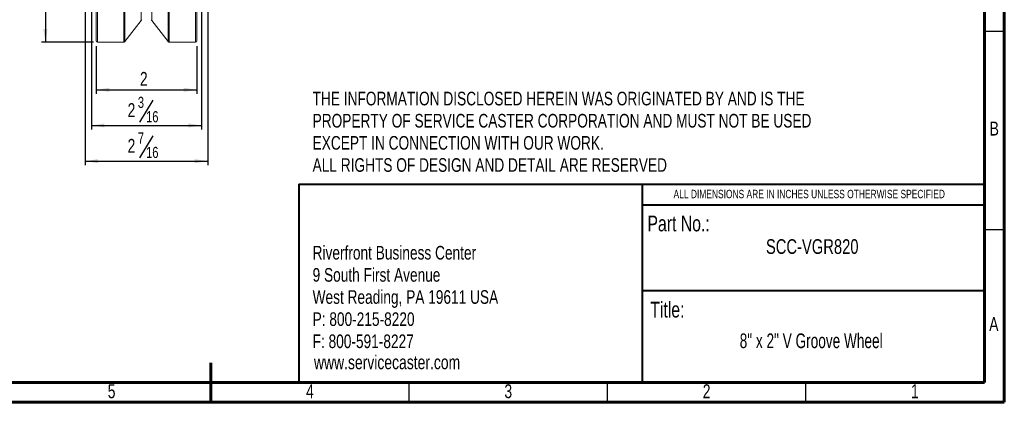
# Model space of a CAD drawing. Header units: inches. Extents: x 0.6 to 16.3, y 0.2 to 11.5.
# Tile 6 of 12: x 6.6 to 16.3, y 0.2 to 4. Entities that reach past the tile are written whole.
import ezdxf

# ---------------------------------------------------------------- set-up
doc = ezdxf.new("R2010")
doc.units = ezdxf.units.IN
doc.header["$MEASUREMENT"] = 0
doc.layers.add('FORMAT', color=7, linetype='Continuous')
doc.styles.add('SLDTEXTSTYLE0', font='TXT', dxfattribs={"width": 0.75})
doc.styles.add('SLDTEXTSTYLE1', font='TXT', dxfattribs={"width": 0.693182})
doc.dimstyles.new('SLDDIMSTYLE0', dxfattribs={"dimtxt": 0.137795, "dimasz": 0.13, "dimexe": 0, "dimexo": 0.0625, "dimgap": 0.034449, "dimtad": 1, "dimlfac": 2, "dimrnd": 1e-09, "dimzin": 12, "dimdsep": 46, "dimlunit": 5, "dimtxsty": 'SLDTEXTSTYLE0', "dimsah": 1, "dimcen": 0.09, "dimadec": 0, "dimazin": 3, "dimtfac": 1, "dimtofl": 0, "dimtmove": 0, "dimatfit": 3, "dimfxl": 1, "dimfrac": 2, "dimtolj": 1, "dimtzin": 12, "dimarcsym": 0})
doc.dimstyles.new('SLDDIMSTYLE3', dxfattribs={"dimtxt": 0.137795, "dimasz": 0.13, "dimexe": 0, "dimexo": 0.0625, "dimgap": 0.034449, "dimtad": 1, "dimdec": 6, "dimlfac": 2, "dimrnd": 1e-09, "dimzin": 12, "dimdsep": 46, "dimlunit": 5, "dimtxsty": 'SLDTEXTSTYLE0', "dimsah": 1, "dimcen": 0.09, "dimadec": 0, "dimazin": 3, "dimtfac": 1, "dimtofl": 0, "dimtmove": 0, "dimatfit": 3, "dimfxl": 1, "dimfrac": 2, "dimtolj": 1, "dimtzin": 12, "dimarcsym": 0})

# ---------------------------------------------------------------- blocks, each defined once
blk = doc.blocks.new('SW_NOTE_0')
at = {"layer": 'FORMAT', "color": 0, "char_height": 0.135417, "attachment_point": 1, "style": 'SLDTEXTSTYLE0'}
for s, insert in [('Riverfront Business Center', (0, 0.1746)), ('9 South First Avenue', (0, -0.0454)), ('West Reading, PA 19611 USA', (0, -0.2653)), ('P: 800-215-8220', (0, -0.4852)), ('F: 800-591-8227', (0, -0.7051))]:
    blk.add_mtext(s, dxfattribs=dict(at, insert=insert))
blk = doc.blocks.new('SW_NOTE_1')
at = {"layer": 'FORMAT', "color": 0, "char_height": 0.135417, "attachment_point": 1, "style": 'SLDTEXTSTYLE0'}
for s, insert in [('THE INFORMATION DISCLOSED HEREIN WAS ORIGINATED BY AND IS THE', (0, 0.1746)), ('PROPERTY OF SERVICE CASTER CORPORATION AND MUST NOT BE USED', (0, -0.0454)), ('EXCEPT IN CONNECTION WITH OUR WORK.', (0, -0.2653)), ('ALL RIGHTS OF DESIGN AND DETAIL ARE RESERVED', (0, -0.4852))]:
    blk.add_mtext(s, dxfattribs=dict(at, insert=insert))
blk = doc.blocks.new('_D_4')
at = {"layer": 'FORMAT'}
for p, q in [((7.3008, 7.7729), (6.7827, 7.7729)), ((6.8221, 7.7729), (6.8221, 3.7729)), ((7.3008, 3.7729), (6.7827, 3.7729))]:
    blk.add_line(p, q, dxfattribs=at)
for points in [[(6.8221, 7.7729), (6.8021, 7.6429), (6.8421, 7.6429)], [(6.8221, 3.7729), (6.8421, 3.9029), (6.8021, 3.9029)]]:
    blk.add_solid(points, dxfattribs=at)
at = {"layer": 'FORMAT', "char_height": 0.1378, "attachment_point": 1, "rotation": 90, "style": 'SLDTEXTSTYLE0'}
for s, insert in [('8', (6.6424, 5.7853)), ('%%c', (6.6445, 5.5775))]:
    blk.add_mtext(s, dxfattribs=dict(at, insert=insert))
blk = doc.blocks.new('_D_5')
at = {"layer": 'FORMAT'}
for p, q in [((7.3252, 3.7335), (7.3252, 3.261)), ((8.3252, 3.7335), (8.3252, 3.261)), ((7.3252, 3.3004), (8.3252, 3.3004))]:
    blk.add_line(p, q, dxfattribs=at)
for points in [[(7.3252, 3.3004), (7.4552, 3.2804), (7.4552, 3.3204)], [(8.3252, 3.3004), (8.1952, 3.3204), (8.1952, 3.2804)]]:
    blk.add_solid(points, dxfattribs=at)
at = {"layer": 'FORMAT', "insert": (7.7601, 3.478), "char_height": 0.1378, "attachment_point": 1, "style": 'SLDTEXTSTYLE0'}
blk.add_mtext('2', dxfattribs=at)
blk = doc.blocks.new('_D_6')
at = {"layer": 'FORMAT'}
for p, q in [((7.2158, 5.376), (7.2158, 2.5524)), ((8.4346, 5.376), (8.4346, 2.5524)), ((7.8874, 2.8445), (7.7551, 2.6241)), ((7.2158, 2.5918), (8.4346, 2.5918))]:
    blk.add_line(p, q, dxfattribs=at)
for points in [[(7.2158, 2.5918), (7.3458, 2.5718), (7.3458, 2.6118)], [(8.4346, 2.5918), (8.3046, 2.6118), (8.3046, 2.5718)]]:
    blk.add_solid(points, dxfattribs=at)
at = {"layer": 'FORMAT', "attachment_point": 1, "style": 'SLDTEXTSTYLE0'}
for s, insert, char_height in [('7', (7.7398, 2.8764), 0.1102), ('2', (7.638, 2.8133), 0.1378), ('16', (7.8212, 2.7339), 0.11024)]:
    blk.add_mtext(s, dxfattribs=dict(at, insert=insert, char_height=char_height))
blk = doc.blocks.new('_D_7')
at = {"layer": 'FORMAT'}
for p, q in [((7.2783, 5.326), (7.2783, 2.9067)), ((8.3721, 5.326), (8.3721, 2.9067)), ((7.8874, 3.1989), (7.7551, 2.9784)), ((7.2783, 2.9461), (8.3721, 2.9461))]:
    blk.add_line(p, q, dxfattribs=at)
for points in [[(7.2783, 2.9461), (7.4083, 2.9261), (7.4083, 2.9661)], [(8.3721, 2.9461), (8.2421, 2.9661), (8.2421, 2.9261)]]:
    blk.add_solid(points, dxfattribs=at)
at = {"layer": 'FORMAT', "attachment_point": 1, "style": 'SLDTEXTSTYLE0'}
for s, insert, char_height in [('3', (7.7398, 3.2307), 0.1102), ('2', (7.638, 3.1676), 0.1378), ('16', (7.8212, 3.0882), 0.11024)]:
    blk.add_mtext(s, dxfattribs=dict(at, insert=insert, char_height=char_height))

msp = doc.modelspace()

# ---------------------------------------------------------------- linework, layer by layer
at = {"color": 7, "linetype": 'Continuous', "lineweight": 60}
for p, q in [((16.33858268, 11.49606299), (16.33858268, 0.19685039)), ((16.14173228, 11.2992126), (16.14173228, 0.39370079)), ((16.14173228, 2.56889764), (16.14173228, 0.39370079)), ((8.46456693, 0.19685039), (8.46456693, 0.59055118)), ((16.14173228, 0.39370079), (0.78740157, 0.39370079)), ((16.14173228, 0.39370079), (8.77165354, 0.39370079)), ((16.33858268, 0.19685039), (0.59055118, 0.19685039))]:
    msp.add_line(p, q, dxfattribs=at)
at = {"color": 7, "linetype": 'Continuous', "lineweight": 15}
for p, q in [((7.32518443, 3.78785554), (7.32518443, 7.75785547)), ((8.32518442, 7.75785547), (8.32518442, 3.78785554)), ((7.61093799, 3.77869338), (7.77206116, 3.98755677)), ((7.87830769, 3.98755677), (8.03943086, 3.77869338)), ((7.34018441, 3.77285553), (7.59906125, 3.77285553)), ((8.0513076, 3.77285553), (8.31018444, 3.77285553))]:
    msp.add_line(p, q, dxfattribs=at)
at = {"color": 8, "linetype": 'Continuous', "lineweight": 15}
for p, q in [((7.34018441, 7.77285548), (7.34018441, 3.77285553)), ((7.59906125, 3.77285553), (7.59906125, 7.77285548)), ((7.61093799, 7.76701763), (7.61093799, 3.77869338)), ((8.03943086, 3.77869338), (8.03943086, 7.76701763)), ((8.0513076, 7.77285548), (8.0513076, 3.77285553)), ((8.31018444, 3.77285553), (8.31018444, 7.77285548)), ((7.77206116, 3.98755677), (7.77206116, 7.55815424)), ((7.87830769, 7.55815424), (7.87830769, 3.98755677))]:
    msp.add_line(p, q, dxfattribs=at)
at = {"color": 7, "linetype": 'Continuous', "lineweight": 30}
for p, q in [((16.33858268, 3.87795276), (16.14173228, 3.87795276)), ((16.33858268, 1.90944882), (16.14173228, 1.90944882)), ((10.43307087, 0.19685039), (10.43307087, 0.39370079)), ((12.4015748, 0.19685039), (12.4015748, 0.39370079)), ((14.37007874, 0.19685039), (14.37007874, 0.39370079))]:
    msp.add_line(p, q, dxfattribs=at)
at = {"color": 7, "linetype": 'Continuous', "lineweight": 40}
for p, q in [((9.33591247, 2.36343871), (16.14173228, 2.36343871)), ((9.33591247, 2.36343871), (9.33591247, 0.39370079)), ((12.74360818, 2.36343871), (12.74360818, 0.39370079)), ((12.74360818, 2.1586001), (16.14173228, 2.1586001)), ((12.74360818, 1.30774736), (16.14173228, 1.30774736))]:
    msp.add_line(p, q, dxfattribs=at)
at = {"color": 7, "linetype": 'Continuous', "lineweight": 15}
for centre, start, end in [((7.76018443, 3.99671888), 322.35237936, 0), ((7.89018443, 3.99671888), 180, 217.64762064), ((7.34018443, 3.78785551), 180, 270), ((7.59906125, 3.78785551), 270, 322.35237936), ((8.0513076, 3.78785551), 217.64762064, 270), ((8.31018443, 3.78785551), 270, 0)]:
    msp.add_arc(centre, 0.015, start, end, dxfattribs=at)

# ---------------------------------------------------------------- block references
at = {"layer": 'FORMAT'}
for name, p in [('SW_NOTE_1', (9.47398463, 3.10651057)), ('SW_NOTE_0', (9.47398463, 1.57569456))]:
    msp.add_blockref(name, p, dxfattribs=at)

# ---------------------------------------------------------------- texts
at = {"color": 7, "linetype": 'Continuous', "lineweight": 0, "char_height": 0.13779528, "attachment_point": 2, "style": 'SLDTEXTSTYLE0'}
for s, insert in [('B', (16.23910488, 2.98412194)), ('A', (16.23465524, 1.0426186)), ('5', (7.47892744, 0.37585422)), ('4', (9.44743137, 0.37585422)), ('3', (11.41593531, 0.37585422)), ('2', (13.38443925, 0.37585422)), ('1', (15.45136838, 0.37585422))]:
    msp.add_mtext(s, dxfattribs=dict(at, insert=insert))
at = {"layer": 'FORMAT'}
for s, insert, char_height, attachment_point, style in [('ALL DIMENSIONS ARE IN INCHES UNLESS OTHERWISE SPECIFIED', (14.40277655, 2.30707718), 0.0833333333, 2, 'SLDTEXTSTYLE0'), ('Part No.:', (12.79701821, 2.05106657), 0.15625, 1, 'SLDTEXTSTYLE0'), ('SCC-VGR820', (14.43231111, 1.81670113), 0.145833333, 2, 'SLDTEXTSTYLE0'), ('Title:', (12.82499383, 1.19534505), 0.15625, 1, 'SLDTEXTSTYLE0'), ('8" x 2" V Groove Wheel', (14.42173886, 0.88091395), 0.1458333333, 2, 'SLDTEXTSTYLE1'), ('www.servicecaster.com', (9.48717648, 0.66345164), 0.1377952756, 1, 'SLDTEXTSTYLE0')]:
    msp.add_mtext(s, dxfattribs=dict(at, insert=insert, char_height=char_height, attachment_point=attachment_point, style=style))

# ---------------------------------------------------------------- dimensions: what is measured, and where the dimension line sits
dim = msp.add_linear_dim(base=(6.82210864, 3.77285551), p1=(7.34018443, 7.77285551), p2=(7.34018443, 3.77285551), angle=90, text='%%c<>', dimstyle='SLDDIMSTYLE0', dxfattribs=at)
dim.commit()
dim.dimension.update_dxf_attribs({"geometry": '_D_4', "text_midpoint": (6.82210864, 5.73229162), "dimtype": 160})
for base, p1, p2, dimstyle, picture, middle in [((8.43455943, 2.59175314), (7.21580943, 5.41535551), (8.43455943, 5.41535551), 'SLDDIMSTYLE3', '_D_6', (7.81103685, 2.59175314)), ((8.37205943, 2.94608385), (7.27830943, 5.36535551), (8.37205943, 5.36535551), 'SLDDIMSTYLE3', '_D_7', (7.81103685, 2.94608385)), ((8.32518443, 3.30041456), (7.32518443, 3.77285551), (8.32518443, 3.77285551), 'SLDDIMSTYLE0', '_D_5', (7.81103685, 3.30041456))]:
    dim = msp.add_linear_dim(base=base, p1=p1, p2=p2, dimstyle=dimstyle, dxfattribs=at)
    dim.commit()
    dim.dimension.update_dxf_attribs({"geometry": picture, "text_midpoint": middle, "dimtype": 160})

doc.saveas('drawing.dxf')
